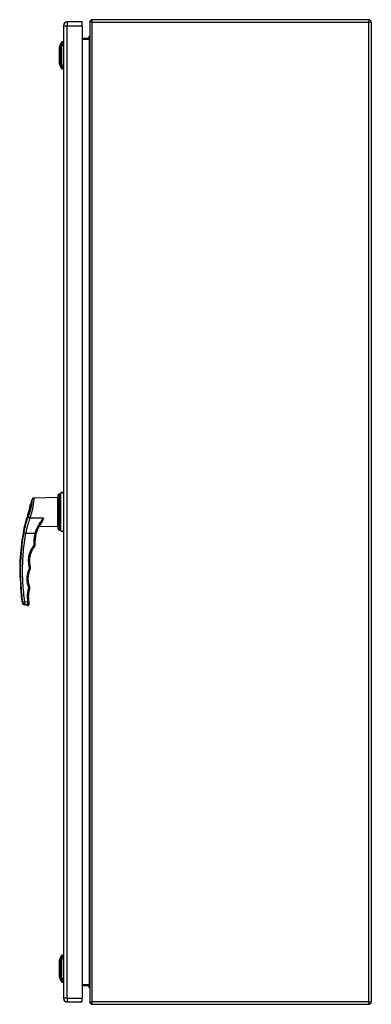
# Model space of a CAD drawing. Header units: inches. Extents: x 17 to 238, y 16 to 150.
# Tile 10 of 13: x 157 to 172, y 63 to 105. Entities that reach past the tile are written whole.
import ezdxf

# ---------------------------------------------------------------- set-up
doc = ezdxf.new("R2010")
doc.units = ezdxf.units.IN
doc.header["$MEASUREMENT"] = 0
doc.layers.add('Visible Edges(ANSI)', color=7, linetype='Continuous', lineweight=25)
doc.layers.add('Visible Tangent Edges(ANSI)', color=7, linetype='Continuous', lineweight=25)

msp = doc.modelspace()

# ---------------------------------------------------------------- linework, layer by layer
at = {"layer": 'Visible Edges(ANSI)'}
for p, q in [((160.12, 105.068), (159.481, 105.068)), ((160.12, 104.907), (160.12, 105.068)), ((160.439, 105.067), (160.439, 63.265)), ((172.34, 105.166), (160.538, 105.166)), ((172.439, 105.067), (172.439, 63.265)), ((159.32, 104.907), (159.32, 63.426)), ((160.12, 104.907), (160.12, 63.426)), ((159.15, 104.001), (159.217, 104.175)), ((159.304, 104.234), (159.304, 104.166)), ((159.304, 104.055), (159.304, 104.166)), ((160.408, 104.368), (160.12, 104.368)), ((160.394, 104.373), (160.394, 104.368)), ((159.144, 103.351), (159.144, 103.936)), ((159.304, 104.055), (159.304, 103.232)), ((159.217, 103.113), (159.15, 103.287)), ((159.304, 103.121), (159.304, 103.232)), ((159.304, 103.121), (159.304, 103.053)), ((159.154, 84.943), (159.17, 84.944)), ((158.072, 84.774), (159.068, 84.792)), ((159.068, 84.792), (159.068, 83.542)), ((158.315, 83.614), (158.315, 83.614)), ((158.283, 83.555), (159.068, 83.542)), ((159.154, 83.39), (159.17, 83.389)), ((157.459, 81.367), (157.475, 81.367)), ((157.497, 80.967), (157.481, 80.967)), ((157.791, 80.18), (157.639, 80.207)), ((159.15, 65.046), (159.217, 65.22)), ((159.304, 65.279), (159.304, 65.211)), ((159.304, 65.1), (159.304, 65.211)), ((159.304, 65.1), (159.304, 64.277)), ((159.144, 64.396), (159.144, 64.981)), ((159.217, 64.158), (159.15, 64.332)), ((159.304, 64.166), (159.304, 64.277)), ((159.304, 64.166), (159.304, 64.098)), ((160.12, 63.964), (160.408, 63.964)), ((160.394, 63.964), (160.394, 63.961)), ((160.12, 63.265), (160.12, 63.426)), ((159.481, 63.265), (160.12, 63.265)), ((160.538, 63.166), (172.34, 63.166))]:
    msp.add_line(p, q, dxfattribs=at)
at = {"layer": 'Visible Edges(ANSI)', "flags": 128}
for points in [[(160.439, 104.399), (160.439, 104.397), (160.439, 104.396), (160.439, 104.394), (160.439, 104.392), (160.438, 104.39), (160.438, 104.389), (160.437, 104.387), (160.436, 104.385), (160.435, 104.384), (160.434, 104.382), (160.433, 104.381), (160.432, 104.379), (160.431, 104.378), (160.429, 104.376), (160.428, 104.375), (160.426, 104.374), (160.424, 104.372), (160.422, 104.371), (160.42, 104.37), (160.418, 104.37), (160.416, 104.369), (160.413, 104.368), (160.411, 104.368), (160.408, 104.368)], [(159.149, 103.999), (159.149, 103.998), (159.149, 103.997), (159.149, 103.995), (159.149, 103.992), (159.149, 103.988), (159.149, 103.984), (159.149, 103.978), (159.149, 103.972), (159.149, 103.965), (159.149, 103.957), (159.149, 103.948), (159.149, 103.939), (159.149, 103.929), (159.149, 103.918), (159.149, 103.907), (159.149, 103.895), (159.149, 103.882), (159.149, 103.869), (159.149, 103.855), (159.149, 103.841), (159.149, 103.826), (159.149, 103.811), (159.149, 103.796), (159.149, 103.78), (159.149, 103.763), (159.149, 103.747), (159.149, 103.73), (159.149, 103.713), (159.149, 103.696), (159.149, 103.678), (159.149, 103.661), (159.149, 103.643), (159.149, 103.626), (159.149, 103.608), (159.149, 103.591), (159.149, 103.574), (159.149, 103.557), (159.149, 103.54), (159.149, 103.524), (159.149, 103.507), (159.149, 103.491), (159.149, 103.476), (159.149, 103.461), (159.149, 103.446), (159.149, 103.432), (159.149, 103.418), (159.149, 103.405), (159.149, 103.392), (159.149, 103.38), (159.149, 103.369), (159.149, 103.358), (159.149, 103.348), (159.149, 103.339), (159.149, 103.33), (159.149, 103.323), (159.149, 103.316), (159.149, 103.309), (159.149, 103.304), (159.149, 103.299), (159.149, 103.295), (159.149, 103.292), (159.149, 103.29), (159.149, 103.289), (159.149, 103.289)], [(157.819, 84.105), (157.826, 84.129), (157.833, 84.153), (157.841, 84.177), (157.847, 84.202), (157.854, 84.226), (157.86, 84.25), (157.866, 84.274), (157.871, 84.297), (157.877, 84.319), (157.881, 84.341), (157.886, 84.362), (157.89, 84.382), (157.894, 84.4), (157.897, 84.418), (157.9, 84.434), (157.902, 84.449), (157.905, 84.462), (157.907, 84.474), (157.908, 84.484), (157.91, 84.492), (157.911, 84.498), (157.911, 84.503), (157.912, 84.506), (157.912, 84.507)], [(157.798, 84.039), (157.791, 84.016), (157.784, 83.993), (157.777, 83.97), (157.77, 83.947), (157.763, 83.926), (157.756, 83.905), (157.749, 83.884), (157.743, 83.865), (157.737, 83.846), (157.731, 83.828), (157.725, 83.811), (157.72, 83.794), (157.715, 83.779), (157.71, 83.764), (157.705, 83.75), (157.701, 83.737), (157.697, 83.725), (157.693, 83.714), (157.69, 83.705), (157.687, 83.696), (157.685, 83.69), (157.684, 83.685), (157.683, 83.682), (157.682, 83.681)], [(157.798, 84.039), (157.799, 84.042), (157.8, 84.044), (157.801, 84.047), (157.802, 84.05), (157.803, 84.053), (157.804, 84.055), (157.804, 84.058), (157.805, 84.061), (157.806, 84.064), (157.807, 84.066), (157.808, 84.069), (157.809, 84.072), (157.81, 84.075), (157.81, 84.077), (157.811, 84.08), (157.812, 84.083), (157.813, 84.086), (157.814, 84.088), (157.815, 84.091), (157.816, 84.094), (157.816, 84.097), (157.817, 84.099), (157.818, 84.102), (157.819, 84.105)], [(158.164, 83.244), (158.17, 83.265), (158.176, 83.286), (158.182, 83.306), (158.188, 83.327), (158.195, 83.347), (158.202, 83.368), (158.209, 83.388), (158.217, 83.408), (158.225, 83.428), (158.233, 83.448), (158.241, 83.467), (158.25, 83.487), (158.259, 83.506), (158.268, 83.526), (158.277, 83.545), (158.287, 83.563), (158.297, 83.582), (158.307, 83.601), (158.317, 83.619), (158.328, 83.637), (158.339, 83.655), (158.35, 83.673), (158.361, 83.69), (158.372, 83.707)], [(158.119, 82.788), (158.118, 82.807), (158.118, 82.826), (158.117, 82.846), (158.117, 82.865), (158.117, 82.884), (158.117, 82.903), (158.118, 82.922), (158.119, 82.941), (158.12, 82.961), (158.121, 82.98), (158.123, 82.999), (158.124, 83.018), (158.126, 83.037), (158.129, 83.056), (158.131, 83.075), (158.134, 83.094), (158.137, 83.113), (158.14, 83.132), (158.144, 83.151), (158.147, 83.17), (158.151, 83.188), (158.155, 83.207), (158.16, 83.226), (158.164, 83.244)], [(158.088, 82.688), (158.091, 82.692), (158.094, 82.695), (158.096, 82.699), (158.098, 82.703), (158.101, 82.707), (158.103, 82.711), (158.105, 82.715), (158.107, 82.719), (158.108, 82.723), (158.11, 82.727), (158.111, 82.731), (158.113, 82.735), (158.114, 82.74), (158.115, 82.744), (158.116, 82.748), (158.117, 82.753), (158.118, 82.757), (158.118, 82.761), (158.119, 82.766), (158.119, 82.77), (158.119, 82.775), (158.12, 82.779), (158.12, 82.784), (158.119, 82.788)], [(157.914, 81.822), (157.905, 81.859), (157.897, 81.896), (157.891, 81.934), (157.886, 81.972), (157.883, 82.01), (157.881, 82.048), (157.88, 82.086), (157.881, 82.124), (157.884, 82.162), (157.888, 82.2), (157.893, 82.237), (157.9, 82.275), (157.908, 82.312), (157.918, 82.349), (157.929, 82.385), (157.941, 82.421), (157.955, 82.457), (157.97, 82.492), (157.987, 82.527), (158.005, 82.56), (158.024, 82.594), (158.044, 82.626), (158.066, 82.658), (158.088, 82.688)], [(157.881, 80.971), (157.87, 81.001), (157.861, 81.032), (157.852, 81.063), (157.845, 81.094), (157.838, 81.126), (157.832, 81.157), (157.828, 81.189), (157.824, 81.221), (157.822, 81.253), (157.82, 81.285), (157.819, 81.317), (157.82, 81.349), (157.822, 81.381), (157.824, 81.413), (157.828, 81.445), (157.832, 81.477), (157.838, 81.508), (157.845, 81.54), (157.852, 81.571), (157.861, 81.602), (157.871, 81.633), (157.881, 81.663), (157.893, 81.693), (157.906, 81.722)], [(157.906, 81.722), (157.907, 81.726), (157.909, 81.73), (157.91, 81.734), (157.912, 81.738), (157.913, 81.742), (157.914, 81.746), (157.915, 81.751), (157.916, 81.755), (157.917, 81.759), (157.917, 81.763), (157.918, 81.767), (157.918, 81.771), (157.918, 81.776), (157.919, 81.78), (157.919, 81.784), (157.918, 81.788), (157.918, 81.793), (157.918, 81.797), (157.918, 81.801), (157.917, 81.805), (157.916, 81.809), (157.915, 81.813), (157.915, 81.818), (157.914, 81.822)], [(157.838, 80.497), (157.837, 80.513), (157.836, 80.529), (157.836, 80.545), (157.835, 80.56), (157.835, 80.576), (157.836, 80.592), (157.836, 80.608), (157.837, 80.624), (157.838, 80.64), (157.839, 80.656), (157.841, 80.671), (157.842, 80.687), (157.844, 80.703), (157.847, 80.719), (157.849, 80.734), (157.852, 80.75), (157.855, 80.766), (157.858, 80.781), (157.862, 80.797), (157.866, 80.812), (157.87, 80.828), (157.874, 80.843), (157.878, 80.858), (157.883, 80.873)], [(157.883, 80.873), (157.884, 80.877), (157.885, 80.881), (157.886, 80.885), (157.887, 80.889), (157.888, 80.893), (157.889, 80.898), (157.889, 80.902), (157.89, 80.906), (157.89, 80.91), (157.89, 80.914), (157.89, 80.918), (157.89, 80.922), (157.89, 80.927), (157.89, 80.931), (157.889, 80.935), (157.889, 80.939), (157.888, 80.943), (157.888, 80.947), (157.887, 80.951), (157.886, 80.955), (157.885, 80.959), (157.884, 80.963), (157.882, 80.967), (157.881, 80.971)], [(157.852, 80.32), (157.852, 80.327), (157.851, 80.335), (157.85, 80.342), (157.85, 80.35), (157.849, 80.357), (157.848, 80.364), (157.848, 80.372), (157.847, 80.379), (157.846, 80.386), (157.846, 80.394), (157.845, 80.401), (157.845, 80.408), (157.844, 80.416), (157.843, 80.423), (157.843, 80.431), (157.842, 80.438), (157.842, 80.445), (157.841, 80.453), (157.841, 80.46), (157.84, 80.467), (157.839, 80.475), (157.839, 80.482), (157.838, 80.49), (157.838, 80.497)], [(157.856, 80.279), (157.856, 80.28), (157.856, 80.281), (157.856, 80.281), (157.856, 80.282), (157.856, 80.283), (157.856, 80.285), (157.856, 80.286), (157.855, 80.287), (157.855, 80.289), (157.855, 80.291), (157.855, 80.292), (157.855, 80.294), (157.855, 80.296), (157.854, 80.298), (157.854, 80.3), (157.854, 80.302), (157.854, 80.304), (157.854, 80.306), (157.853, 80.309), (157.853, 80.311), (157.853, 80.313), (157.853, 80.315), (157.853, 80.318), (157.852, 80.32)], [(157.86, 80.244), (157.86, 80.244), (157.86, 80.245), (157.86, 80.245), (157.86, 80.245), (157.859, 80.246), (157.859, 80.247), (157.859, 80.247), (157.859, 80.248), (157.859, 80.249), (157.859, 80.25), (157.859, 80.252), (157.859, 80.253), (157.859, 80.255), (157.858, 80.256), (157.858, 80.258), (157.858, 80.26), (157.858, 80.262), (157.858, 80.264), (157.857, 80.266), (157.857, 80.269), (157.857, 80.271), (157.857, 80.274), (157.856, 80.276), (157.856, 80.279)], [(159.149, 65.044), (159.149, 65.043), (159.149, 65.042), (159.149, 65.04), (159.149, 65.037), (159.149, 65.033), (159.149, 65.029), (159.149, 65.023), (159.149, 65.017), (159.149, 65.01), (159.149, 65.002), (159.149, 64.993), (159.149, 64.984), (159.149, 64.974), (159.149, 64.963), (159.149, 64.952), (159.149, 64.94), (159.149, 64.927), (159.149, 64.914), (159.149, 64.9), (159.149, 64.886), (159.149, 64.872), (159.149, 64.856), (159.149, 64.841), (159.149, 64.825), (159.149, 64.808), (159.149, 64.792), (159.149, 64.775), (159.149, 64.758), (159.149, 64.741), (159.149, 64.724), (159.149, 64.706), (159.149, 64.689), (159.149, 64.671), (159.149, 64.654), (159.149, 64.636), (159.149, 64.619), (159.149, 64.602), (159.149, 64.585), (159.149, 64.569), (159.149, 64.552), (159.149, 64.536), (159.149, 64.521), (159.149, 64.506), (159.149, 64.491), (159.149, 64.477), (159.149, 64.463), (159.149, 64.45), (159.149, 64.437), (159.149, 64.425), (159.149, 64.414), (159.149, 64.403), (159.149, 64.393), (159.149, 64.384), (159.149, 64.375), (159.149, 64.368), (159.149, 64.361), (159.149, 64.354), (159.149, 64.349), (159.149, 64.344), (159.149, 64.34), (159.149, 64.337), (159.149, 64.335), (159.149, 64.334), (159.149, 64.334)], [(160.408, 63.964), (160.411, 63.964), (160.413, 63.964), (160.416, 63.963), (160.418, 63.963), (160.42, 63.962), (160.422, 63.961), (160.424, 63.96), (160.426, 63.959), (160.428, 63.958), (160.429, 63.956), (160.431, 63.955), (160.432, 63.953), (160.433, 63.952), (160.434, 63.95), (160.435, 63.949), (160.436, 63.947), (160.437, 63.945), (160.438, 63.944), (160.438, 63.942), (160.439, 63.94), (160.439, 63.939), (160.439, 63.937), (160.439, 63.935), (160.439, 63.933)]]:
    msp.add_lwpolyline(points, dxfattribs=at)
at = {"layer": 'Visible Edges(ANSI)'}
for centre, radius, start, end in [((159.481, 104.907), 0.161, 90, 180), ((160.538, 105.067), 0.099, 90, 180), ((172.34, 105.067), 0.099, 0, 90), ((159.226, 104.171), 0.00984, 150.2709, 158.7495), ((159.32, 104.117), 0.118, 97.9413, 150.2709), ((159.296, 104.175), 0.0394, 53.1301, 78.463), ((160.552, 104.373), 0.157, 135.4938, 180), ((159.156, 103.936), 0.0118, 126.6507, 180), ((159.154, 103.999), 0.00492, 158.7495, 179.7912), ((159.156, 103.351), 0.0118, 180, 233.3493), ((159.154, 103.289), 0.00492, 180.2088, 201.2505), ((159.226, 103.116), 0.00984, 201.2505, 209.7291), ((159.32, 103.17), 0.118, 209.7291, 262.0587), ((159.296, 103.112), 0.0394, 281.537, 306.8699), ((159.475, 84.747), 0.408, 157.294, 180), ((159.159, 84.879), 0.0641, 94.166, 157.294), ((159.168, 84.964), 0.0197, 274.166, 338.6362), ((159.251, 84.932), 0.0689, 0, 158.6362), ((166.555, 81.659), 9.1, 160.4169, 161.7629), ((158.074, 84.676), 0.0984, 91, 160.4169), ((166.555, 81.659), 9.1, 167.1601, 181.8396), ((159.475, 83.587), 0.408, 180, 202.706), ((159.159, 83.454), 0.0641, 202.706, 265.834), ((159.168, 83.369), 0.0197, 21.3638, 85.834), ((159.251, 83.402), 0.0689, 201.3638, 0), ((166.555, 81.659), 9.084, 181.8427, 184.3695), ((166.555, 81.659), 9.1, 184.362, 188.656), ((157.656, 80.304), 0.0984, 188.656, 260), ((157.801, 80.238), 0.0591, 260, 5.7812), ((159.226, 65.216), 0.00984, 150.2709, 158.7495), ((159.32, 65.162), 0.118, 97.9413, 150.2709), ((159.296, 65.22), 0.0394, 53.1301, 78.463), ((159.156, 64.981), 0.0118, 126.6507, 180), ((159.154, 65.044), 0.00492, 158.7495, 179.7912), ((159.156, 64.396), 0.0118, 180, 233.3493), ((159.154, 64.334), 0.00492, 180.2088, 201.2505), ((159.226, 64.161), 0.00984, 201.2505, 209.7291), ((159.32, 64.215), 0.118, 209.7291, 262.0587), ((159.296, 64.157), 0.0394, 281.537, 306.8699), ((160.552, 63.961), 0.157, 180, 224.5062), ((159.481, 63.426), 0.161, 180, 270), ((160.538, 63.265), 0.099, 180, 270), ((172.34, 63.265), 0.099, 270, 0)]:
    msp.add_arc(centre, radius, start, end, dxfattribs=at)
at = {"layer": 'Visible Tangent Edges(ANSI)'}
for p, q in [((159.481, 105.068), (159.481, 104.907)), ((160.538, 105.067), (160.439, 105.067)), ((160.538, 105.067), (160.538, 105.166)), ((160.538, 63.265), (160.538, 105.067)), ((160.538, 105.067), (172.34, 105.067)), ((172.34, 105.067), (172.34, 105.166)), ((172.34, 105.067), (172.439, 105.067)), ((172.34, 63.265), (172.34, 105.067)), ((159.32, 104.907), (159.481, 104.907)), ((159.481, 63.426), (159.481, 104.907)), ((159.481, 104.907), (160.12, 104.907)), ((159.217, 104.175), (159.15, 104.001)), ((160.12, 104.337), (160.408, 104.337)), ((160.424, 104.373), (160.394, 104.373)), ((160.408, 104.368), (160.408, 104.337)), ((160.408, 104.337), (160.408, 63.995)), ((159.217, 104.109), (159.217, 104.109)), ((159.217, 104.036), (159.217, 104.036)), ((159.217, 103.252), (159.217, 103.251)), ((159.217, 103.178), (159.217, 103.178)), ((159.099, 83.429), (159.099, 84.904)), ((159.154, 83.39), (159.154, 84.943)), ((159.17, 83.389), (159.17, 84.944)), ((159.187, 84.957), (159.187, 83.376)), ((157.793, 80.315), (157.675, 80.335)), ((159.217, 65.154), (159.217, 65.154)), ((159.217, 65.081), (159.217, 65.081)), ((159.217, 64.158), (159.15, 64.332)), ((159.217, 64.297), (159.217, 64.296)), ((159.217, 64.223), (159.217, 64.223)), ((160.408, 63.995), (160.12, 63.995)), ((160.423, 63.961), (160.394, 63.961)), ((160.408, 63.964), (160.408, 63.995)), ((159.481, 63.426), (159.32, 63.426)), ((159.481, 63.426), (159.481, 63.265)), ((159.481, 63.426), (160.12, 63.426)), ((160.439, 63.265), (160.538, 63.265)), ((160.538, 63.166), (160.538, 63.265)), ((172.34, 63.265), (160.538, 63.265)), ((172.34, 63.166), (172.34, 63.265)), ((172.34, 63.265), (172.439, 63.265))]:
    msp.add_line(p, q, dxfattribs=at)
at = {"layer": 'Visible Tangent Edges(ANSI)', "flags": 128}
for points in [[(159.217, 104.175), (159.217, 104.174), (159.217, 104.174), (159.217, 104.174), (159.217, 104.173), (159.217, 104.172), (159.217, 104.17), (159.217, 104.169), (159.217, 104.167), (159.217, 104.165), (159.217, 104.163), (159.217, 104.161), (159.217, 104.158), (159.217, 104.155), (159.217, 104.152), (159.217, 104.149), (159.217, 104.145), (159.217, 104.142), (159.217, 104.138), (159.217, 104.133), (159.217, 104.129), (159.217, 104.124), (159.217, 104.12), (159.217, 104.115), (159.217, 104.109)], [(159.218, 104.111), (159.218, 104.116), (159.218, 104.121), (159.218, 104.126), (159.218, 104.131), (159.218, 104.135), (159.218, 104.139), (159.218, 104.143), (159.218, 104.147), (159.218, 104.15), (159.218, 104.154), (159.218, 104.157), (159.218, 104.16), (159.218, 104.162), (159.218, 104.165), (159.218, 104.167), (159.218, 104.169), (159.218, 104.17), (159.218, 104.172), (159.218, 104.173), (159.218, 104.174), (159.218, 104.175), (159.218, 104.175), (159.218, 104.176), (159.218, 104.176)], [(160.408, 104.337), (160.411, 104.337), (160.413, 104.338), (160.416, 104.339), (160.418, 104.34), (160.42, 104.342), (160.422, 104.344), (160.424, 104.346), (160.426, 104.348), (160.428, 104.351), (160.429, 104.353), (160.431, 104.356), (160.432, 104.359), (160.433, 104.362), (160.434, 104.365), (160.435, 104.368), (160.436, 104.372), (160.437, 104.375), (160.438, 104.378), (160.438, 104.382), (160.439, 104.385), (160.439, 104.389), (160.439, 104.392), (160.439, 104.396), (160.439, 104.399)], [(159.149, 103.918), (159.149, 103.925), (159.149, 103.931), (159.149, 103.937), (159.149, 103.943), (159.149, 103.948), (159.149, 103.954), (159.149, 103.959), (159.149, 103.963), (159.149, 103.968), (159.149, 103.972), (159.149, 103.976), (159.149, 103.979), (159.149, 103.983), (159.149, 103.986), (159.149, 103.989), (159.149, 103.991), (159.149, 103.993), (159.15, 103.995), (159.15, 103.997), (159.15, 103.998), (159.15, 103.999), (159.15, 104), (159.15, 104), (159.15, 104.001)], [(159.149, 103.871), (159.149, 103.873), (159.149, 103.876), (159.149, 103.878), (159.149, 103.88), (159.149, 103.882), (159.149, 103.884), (159.149, 103.886), (159.149, 103.888), (159.149, 103.89), (159.149, 103.892), (159.149, 103.894), (159.149, 103.896), (159.149, 103.898), (159.149, 103.9), (159.149, 103.902), (159.149, 103.904), (159.149, 103.905), (159.149, 103.907), (159.149, 103.909), (159.149, 103.911), (159.149, 103.913), (159.149, 103.915), (159.149, 103.917), (159.149, 103.918)], [(159.149, 103.416), (159.149, 103.432), (159.149, 103.449), (159.149, 103.467), (159.149, 103.485), (159.149, 103.504), (159.149, 103.523), (159.149, 103.542), (159.149, 103.562), (159.15, 103.582), (159.15, 103.602), (159.15, 103.623), (159.15, 103.644), (159.15, 103.664), (159.15, 103.685), (159.15, 103.705), (159.149, 103.725), (159.149, 103.745), (159.149, 103.765), (159.149, 103.784), (159.149, 103.803), (159.149, 103.821), (159.149, 103.838), (159.149, 103.855), (159.149, 103.871)], [(159.217, 104.109), (159.217, 104.108), (159.217, 104.106), (159.217, 104.104), (159.217, 104.102), (159.217, 104.1), (159.217, 104.098), (159.217, 104.095), (159.217, 104.093), (159.217, 104.09), (159.217, 104.087), (159.217, 104.084), (159.217, 104.081), (159.217, 104.078), (159.217, 104.075), (159.217, 104.071), (159.217, 104.068), (159.217, 104.064), (159.217, 104.06), (159.217, 104.056), (159.217, 104.052), (159.217, 104.048), (159.217, 104.044), (159.217, 104.04), (159.217, 104.036)], [(159.217, 104.036), (159.217, 104.004), (159.217, 103.972), (159.217, 103.94), (159.217, 103.908), (159.217, 103.876), (159.217, 103.843), (159.217, 103.81), (159.217, 103.777), (159.217, 103.744), (159.217, 103.711), (159.217, 103.678), (159.217, 103.644), (159.217, 103.611), (159.217, 103.578), (159.217, 103.545), (159.217, 103.512), (159.217, 103.478), (159.217, 103.445), (159.217, 103.412), (159.217, 103.38), (159.217, 103.347), (159.217, 103.315), (159.217, 103.283), (159.217, 103.252)], [(159.218, 104.037), (159.218, 104.041), (159.218, 104.045), (159.218, 104.049), (159.218, 104.054), (159.218, 104.058), (159.218, 104.061), (159.218, 104.065), (159.218, 104.069), (159.218, 104.073), (159.218, 104.076), (159.218, 104.08), (159.218, 104.083), (159.218, 104.086), (159.218, 104.089), (159.218, 104.092), (159.218, 104.095), (159.218, 104.097), (159.218, 104.1), (159.218, 104.102), (159.218, 104.104), (159.218, 104.106), (159.218, 104.108), (159.218, 104.11), (159.218, 104.111)], [(159.218, 103.251), (159.218, 103.282), (159.218, 103.314), (159.218, 103.347), (159.218, 103.379), (159.218, 103.412), (159.218, 103.445), (159.218, 103.478), (159.218, 103.511), (159.218, 103.544), (159.218, 103.578), (159.218, 103.611), (159.218, 103.644), (159.218, 103.678), (159.218, 103.711), (159.218, 103.744), (159.218, 103.777), (159.218, 103.81), (159.218, 103.843), (159.218, 103.876), (159.218, 103.909), (159.218, 103.941), (159.218, 103.973), (159.218, 104.005), (159.218, 104.037)], [(159.149, 103.369), (159.149, 103.371), (159.149, 103.373), (159.149, 103.374), (159.149, 103.376), (159.149, 103.378), (159.149, 103.38), (159.149, 103.382), (159.149, 103.384), (159.149, 103.386), (159.149, 103.388), (159.149, 103.39), (159.149, 103.392), (159.149, 103.393), (159.149, 103.395), (159.149, 103.397), (159.149, 103.399), (159.149, 103.402), (159.149, 103.404), (159.149, 103.406), (159.149, 103.408), (159.149, 103.41), (159.149, 103.412), (159.149, 103.414), (159.149, 103.416)], [(159.15, 103.287), (159.15, 103.287), (159.15, 103.287), (159.15, 103.288), (159.15, 103.289), (159.15, 103.291), (159.15, 103.292), (159.149, 103.294), (159.149, 103.296), (159.149, 103.299), (159.149, 103.302), (159.149, 103.305), (159.149, 103.308), (159.149, 103.312), (159.149, 103.316), (159.149, 103.32), (159.149, 103.324), (159.149, 103.329), (159.149, 103.334), (159.149, 103.339), (159.149, 103.345), (159.149, 103.35), (159.149, 103.356), (159.149, 103.363), (159.149, 103.369)], [(159.217, 103.251), (159.217, 103.247), (159.217, 103.243), (159.217, 103.239), (159.217, 103.235), (159.217, 103.231), (159.217, 103.227), (159.217, 103.223), (159.217, 103.22), (159.217, 103.216), (159.217, 103.213), (159.217, 103.21), (159.217, 103.206), (159.217, 103.203), (159.217, 103.2), (159.217, 103.197), (159.217, 103.195), (159.217, 103.192), (159.217, 103.19), (159.217, 103.187), (159.217, 103.185), (159.217, 103.183), (159.217, 103.181), (159.217, 103.18), (159.217, 103.178)], [(159.217, 103.178), (159.217, 103.173), (159.217, 103.168), (159.217, 103.163), (159.217, 103.158), (159.217, 103.154), (159.217, 103.15), (159.217, 103.146), (159.217, 103.142), (159.217, 103.139), (159.217, 103.135), (159.217, 103.132), (159.217, 103.129), (159.217, 103.127), (159.217, 103.124), (159.217, 103.122), (159.217, 103.12), (159.217, 103.118), (159.217, 103.117), (159.217, 103.116), (159.217, 103.115), (159.217, 103.114), (159.217, 103.113), (159.217, 103.113), (159.217, 103.113)], [(159.218, 103.176), (159.218, 103.178), (159.218, 103.179), (159.218, 103.181), (159.218, 103.183), (159.218, 103.185), (159.218, 103.188), (159.218, 103.19), (159.218, 103.193), (159.218, 103.196), (159.218, 103.198), (159.218, 103.201), (159.218, 103.205), (159.218, 103.208), (159.218, 103.211), (159.218, 103.215), (159.218, 103.218), (159.218, 103.222), (159.218, 103.226), (159.218, 103.23), (159.218, 103.234), (159.218, 103.238), (159.218, 103.242), (159.218, 103.246), (159.218, 103.251)], [(159.218, 103.112), (159.218, 103.112), (159.218, 103.112), (159.218, 103.113), (159.218, 103.113), (159.218, 103.114), (159.218, 103.116), (159.218, 103.117), (159.218, 103.119), (159.218, 103.121), (159.218, 103.123), (159.218, 103.125), (159.218, 103.128), (159.218, 103.131), (159.218, 103.134), (159.218, 103.137), (159.218, 103.14), (159.218, 103.144), (159.218, 103.148), (159.218, 103.152), (159.218, 103.157), (159.218, 103.161), (159.218, 103.166), (159.218, 103.171), (159.218, 103.176)], [(157.982, 84.708), (157.981, 84.706), (157.981, 84.701), (157.98, 84.692), (157.979, 84.679), (157.978, 84.662), (157.976, 84.642), (157.974, 84.619), (157.971, 84.592), (157.967, 84.563), (157.963, 84.531), (157.958, 84.497), (157.952, 84.461), (157.946, 84.423), (157.938, 84.384), (157.929, 84.343), (157.919, 84.302), (157.909, 84.26), (157.897, 84.217), (157.885, 84.175), (157.872, 84.134), (157.858, 84.092), (157.844, 84.052), (157.83, 84.013), (157.815, 83.975)], [(157.906, 83.908), (157.92, 83.953), (157.934, 83.999), (157.948, 84.047), (157.961, 84.096), (157.974, 84.145), (157.986, 84.195), (157.998, 84.245), (158.009, 84.295), (158.018, 84.343), (158.027, 84.391), (158.035, 84.438), (158.042, 84.483), (158.048, 84.525), (158.053, 84.565), (158.057, 84.603), (158.061, 84.637), (158.064, 84.668), (158.066, 84.696), (158.068, 84.72), (158.07, 84.739), (158.071, 84.754), (158.072, 84.765), (158.072, 84.771), (158.073, 84.773)], [(157.815, 83.975), (157.805, 83.948), (157.795, 83.922), (157.785, 83.895), (157.776, 83.868), (157.766, 83.84), (157.757, 83.813), (157.748, 83.785), (157.74, 83.757), (157.731, 83.728), (157.723, 83.7), (157.715, 83.671), (157.707, 83.642), (157.699, 83.613), (157.692, 83.584), (157.684, 83.555), (157.677, 83.525), (157.67, 83.495), (157.664, 83.466), (157.657, 83.436), (157.651, 83.406), (157.644, 83.376), (157.638, 83.345), (157.633, 83.315), (157.627, 83.285)], [(157.722, 83.268), (157.727, 83.296), (157.733, 83.324), (157.739, 83.352), (157.745, 83.38), (157.751, 83.408), (157.758, 83.435), (157.764, 83.463), (157.771, 83.491), (157.778, 83.518), (157.785, 83.545), (157.793, 83.572), (157.8, 83.599), (157.808, 83.626), (157.816, 83.653), (157.824, 83.679), (157.832, 83.706), (157.841, 83.732), (157.849, 83.758), (157.858, 83.783), (157.867, 83.809), (157.877, 83.834), (157.886, 83.859), (157.896, 83.884), (157.906, 83.908)], [(158.469, 83.901), (158.446, 83.902), (158.422, 83.902), (158.399, 83.902), (158.375, 83.902), (158.352, 83.903), (158.329, 83.903), (158.305, 83.903), (158.282, 83.904), (158.258, 83.904), (158.235, 83.904), (158.211, 83.904), (158.188, 83.905), (158.164, 83.905), (158.141, 83.905), (158.117, 83.906), (158.094, 83.906), (158.07, 83.906), (158.047, 83.906), (158.023, 83.907), (158, 83.907), (157.976, 83.907), (157.953, 83.907), (157.929, 83.908), (157.906, 83.908)], [(158.469, 83.901), (158.449, 83.879), (158.429, 83.857), (158.409, 83.834), (158.389, 83.811), (158.37, 83.787), (158.352, 83.763), (158.334, 83.738), (158.316, 83.713), (158.299, 83.687), (158.282, 83.661), (158.266, 83.635), (158.25, 83.608), (158.235, 83.581), (158.22, 83.553), (158.206, 83.525), (158.193, 83.497), (158.18, 83.468), (158.167, 83.439), (158.156, 83.41), (158.145, 83.38), (158.134, 83.35), (158.124, 83.32), (158.115, 83.29), (158.107, 83.259)], [(158.311, 83.608), (158.312, 83.608), (158.313, 83.609), (158.315, 83.609), (158.316, 83.61), (158.317, 83.61), (158.318, 83.611), (158.319, 83.611), (158.32, 83.612), (158.321, 83.612), (158.322, 83.613), (158.323, 83.614), (158.324, 83.614), (158.325, 83.615), (158.326, 83.615), (158.327, 83.616), (158.327, 83.617), (158.328, 83.617), (158.329, 83.618), (158.33, 83.619), (158.33, 83.619), (158.331, 83.62), (158.331, 83.621), (158.332, 83.622), (158.332, 83.622)], [(158.332, 83.622), (158.334, 83.625), (158.336, 83.628), (158.338, 83.632), (158.34, 83.635), (158.342, 83.638), (158.344, 83.642), (158.346, 83.645), (158.348, 83.649), (158.35, 83.652), (158.353, 83.656), (158.355, 83.659), (158.357, 83.663), (158.36, 83.667), (158.362, 83.671), (158.365, 83.675), (158.367, 83.679), (158.37, 83.682), (158.372, 83.686), (158.375, 83.69), (158.378, 83.695), (158.381, 83.699), (158.383, 83.703), (158.386, 83.707), (158.389, 83.711)], [(158.469, 83.901), (158.465, 83.893), (158.461, 83.884), (158.457, 83.875), (158.453, 83.867), (158.449, 83.858), (158.446, 83.849), (158.442, 83.841), (158.438, 83.832), (158.434, 83.824), (158.43, 83.816), (158.426, 83.807), (158.422, 83.799), (158.419, 83.791), (158.415, 83.783), (158.411, 83.775), (158.407, 83.767), (158.403, 83.759), (158.399, 83.751), (158.394, 83.744), (158.39, 83.736), (158.386, 83.729), (158.381, 83.722), (158.377, 83.715), (158.372, 83.707)], [(158.389, 83.711), (158.394, 83.718), (158.398, 83.724), (158.402, 83.731), (158.406, 83.738), (158.409, 83.745), (158.413, 83.752), (158.416, 83.76), (158.42, 83.767), (158.423, 83.775), (158.426, 83.783), (158.429, 83.79), (158.433, 83.798), (158.436, 83.806), (158.439, 83.815), (158.442, 83.823), (158.445, 83.831), (158.448, 83.84), (158.451, 83.848), (158.454, 83.857), (158.457, 83.866), (158.46, 83.875), (158.463, 83.883), (158.466, 83.892), (158.469, 83.901)], [(157.627, 83.285), (157.61, 83.188), (157.594, 83.09), (157.579, 82.992), (157.565, 82.894), (157.552, 82.796), (157.54, 82.697), (157.529, 82.599), (157.519, 82.5), (157.511, 82.401), (157.503, 82.302), (157.496, 82.203), (157.491, 82.103), (157.487, 82.004), (157.483, 81.904), (157.481, 81.805), (157.48, 81.706), (157.48, 81.606), (157.481, 81.507), (157.484, 81.407), (157.487, 81.308), (157.491, 81.209), (157.497, 81.109), (157.503, 81.01), (157.511, 80.911), (157.52, 80.812), (157.529, 80.714), (157.54, 80.615), (157.552, 80.517), (157.565, 80.419), (157.579, 80.321)], [(157.675, 80.335), (157.66, 80.435), (157.647, 80.536), (157.635, 80.636), (157.624, 80.737), (157.614, 80.838), (157.605, 80.939), (157.598, 81.041), (157.591, 81.142), (157.586, 81.244), (157.582, 81.345), (157.579, 81.447), (157.577, 81.549), (157.576, 81.651), (157.577, 81.753), (157.579, 81.854), (157.581, 81.956), (157.585, 82.058), (157.59, 82.16), (157.597, 82.261), (157.604, 82.363), (157.613, 82.464), (157.622, 82.565), (157.633, 82.666), (157.645, 82.767), (157.658, 82.868), (157.672, 82.968), (157.688, 83.068), (157.704, 83.168), (157.722, 83.268)], [(157.722, 83.268), (157.738, 83.267), (157.754, 83.267), (157.77, 83.267), (157.786, 83.266), (157.802, 83.266), (157.818, 83.266), (157.834, 83.265), (157.85, 83.265), (157.866, 83.265), (157.882, 83.264), (157.898, 83.264), (157.914, 83.264), (157.93, 83.263), (157.946, 83.263), (157.962, 83.262), (157.978, 83.262), (157.994, 83.262), (158.01, 83.261), (158.027, 83.261), (158.043, 83.261), (158.059, 83.26), (158.075, 83.26), (158.091, 83.26), (158.107, 83.259)], [(158.107, 83.259), (158.102, 83.24), (158.097, 83.22), (158.093, 83.201), (158.089, 83.182), (158.085, 83.162), (158.081, 83.142), (158.078, 83.123), (158.075, 83.103), (158.072, 83.083), (158.07, 83.064), (158.067, 83.044), (158.065, 83.024), (158.063, 83.004), (158.062, 82.984), (158.06, 82.964), (158.059, 82.944), (158.058, 82.924), (158.058, 82.904), (158.058, 82.885), (158.058, 82.865), (158.058, 82.845), (158.058, 82.825), (158.059, 82.805), (158.06, 82.785)], [(158.06, 82.785), (158.06, 82.782), (158.06, 82.779), (158.06, 82.777), (158.06, 82.774), (158.06, 82.771), (158.059, 82.769), (158.059, 82.766), (158.059, 82.763), (158.058, 82.761), (158.057, 82.758), (158.057, 82.755), (158.056, 82.753), (158.055, 82.75), (158.054, 82.748), (158.053, 82.745), (158.052, 82.743), (158.051, 82.74), (158.05, 82.738), (158.049, 82.736), (158.047, 82.733), (158.046, 82.731), (158.044, 82.729), (158.043, 82.726), (158.041, 82.724)], [(158.041, 82.724), (158.017, 82.692), (157.994, 82.658), (157.973, 82.624), (157.952, 82.589), (157.934, 82.553), (157.916, 82.517), (157.9, 82.48), (157.885, 82.442), (157.872, 82.404), (157.86, 82.365), (157.85, 82.326), (157.842, 82.287), (157.834, 82.247), (157.829, 82.207), (157.824, 82.167), (157.822, 82.126), (157.821, 82.086), (157.821, 82.046), (157.823, 82.006), (157.827, 81.965), (157.832, 81.925), (157.838, 81.885), (157.846, 81.846), (157.856, 81.807)], [(157.851, 81.746), (157.838, 81.715), (157.826, 81.683), (157.814, 81.651), (157.804, 81.619), (157.795, 81.586), (157.787, 81.553), (157.78, 81.52), (157.774, 81.486), (157.769, 81.453), (157.765, 81.419), (157.762, 81.385), (157.76, 81.351), (157.76, 81.317), (157.76, 81.283), (157.762, 81.249), (157.765, 81.215), (157.769, 81.181), (157.773, 81.148), (157.779, 81.114), (157.786, 81.081), (157.795, 81.048), (157.804, 81.015), (157.814, 80.983), (157.825, 80.951)], [(157.856, 81.807), (157.857, 81.804), (157.857, 81.802), (157.858, 81.799), (157.858, 81.797), (157.858, 81.794), (157.859, 81.791), (157.859, 81.789), (157.859, 81.786), (157.859, 81.784), (157.859, 81.781), (157.859, 81.779), (157.859, 81.776), (157.858, 81.774), (157.858, 81.771), (157.858, 81.768), (157.857, 81.766), (157.857, 81.763), (157.856, 81.761), (157.856, 81.758), (157.855, 81.756), (157.854, 81.754), (157.853, 81.751), (157.852, 81.749), (157.851, 81.746)], [(157.826, 80.891), (157.821, 80.875), (157.817, 80.859), (157.812, 80.843), (157.808, 80.827), (157.804, 80.81), (157.8, 80.794), (157.797, 80.777), (157.793, 80.761), (157.791, 80.744), (157.788, 80.728), (157.785, 80.711), (157.783, 80.694), (157.781, 80.677), (157.78, 80.661), (157.778, 80.644), (157.777, 80.627), (157.777, 80.61), (157.776, 80.594), (157.776, 80.577), (157.776, 80.56), (157.776, 80.543), (157.777, 80.526), (157.777, 80.509), (157.778, 80.493)], [(157.825, 80.951), (157.826, 80.948), (157.827, 80.946), (157.827, 80.943), (157.828, 80.941), (157.829, 80.938), (157.829, 80.936), (157.83, 80.934), (157.83, 80.931), (157.83, 80.929), (157.83, 80.926), (157.831, 80.924), (157.831, 80.921), (157.831, 80.919), (157.831, 80.916), (157.831, 80.914), (157.83, 80.911), (157.83, 80.909), (157.83, 80.906), (157.829, 80.904), (157.829, 80.901), (157.828, 80.899), (157.828, 80.896), (157.827, 80.894), (157.826, 80.891)], [(157.579, 80.319), (157.578, 80.317), (157.576, 80.315), (157.574, 80.312), (157.573, 80.31), (157.572, 80.308), (157.57, 80.306), (157.569, 80.304), (157.568, 80.303), (157.567, 80.301), (157.566, 80.3), (157.565, 80.298), (157.564, 80.297), (157.563, 80.296), (157.562, 80.295), (157.561, 80.294), (157.561, 80.293), (157.56, 80.292), (157.56, 80.291), (157.559, 80.291), (157.559, 80.29), (157.559, 80.29), (157.558, 80.289), (157.558, 80.289), (157.558, 80.289)], [(157.579, 80.321), (157.579, 80.321), (157.579, 80.321), (157.579, 80.321), (157.579, 80.321), (157.579, 80.321), (157.579, 80.321), (157.579, 80.32), (157.579, 80.32), (157.579, 80.32), (157.579, 80.32), (157.579, 80.32), (157.579, 80.32), (157.579, 80.32), (157.579, 80.32), (157.579, 80.32), (157.579, 80.32), (157.579, 80.32), (157.579, 80.32), (157.579, 80.32), (157.579, 80.32), (157.579, 80.32), (157.579, 80.32), (157.579, 80.319), (157.579, 80.319)], [(157.639, 80.207), (157.639, 80.207), (157.639, 80.207), (157.639, 80.208), (157.639, 80.208), (157.639, 80.209), (157.64, 80.209), (157.64, 80.21), (157.641, 80.211), (157.641, 80.212), (157.642, 80.213), (157.643, 80.214), (157.644, 80.215), (157.645, 80.217), (157.645, 80.218), (157.646, 80.22), (157.648, 80.221), (157.649, 80.223), (157.65, 80.225), (157.651, 80.227), (157.653, 80.229), (157.654, 80.232), (157.656, 80.234), (157.657, 80.237), (157.659, 80.239)], [(157.659, 80.239), (157.659, 80.241), (157.659, 80.242), (157.659, 80.244), (157.66, 80.246), (157.66, 80.249), (157.661, 80.252), (157.661, 80.255), (157.662, 80.258), (157.662, 80.262), (157.663, 80.266), (157.664, 80.27), (157.664, 80.274), (157.665, 80.279), (157.666, 80.283), (157.667, 80.288), (157.667, 80.293), (157.668, 80.298), (157.669, 80.303), (157.67, 80.309), (157.671, 80.314), (157.672, 80.319), (157.673, 80.325), (157.674, 80.33), (157.675, 80.335)], [(157.659, 80.239), (157.664, 80.238), (157.669, 80.237), (157.675, 80.236), (157.68, 80.235), (157.686, 80.234), (157.691, 80.234), (157.696, 80.233), (157.702, 80.232), (157.707, 80.231), (157.712, 80.23), (157.718, 80.229), (157.723, 80.228), (157.728, 80.227), (157.734, 80.226), (157.739, 80.225), (157.744, 80.224), (157.75, 80.223), (157.755, 80.222), (157.761, 80.221), (157.766, 80.22), (157.771, 80.22), (157.777, 80.219), (157.782, 80.218), (157.787, 80.217)], [(157.778, 80.493), (157.779, 80.485), (157.779, 80.478), (157.78, 80.47), (157.781, 80.463), (157.781, 80.456), (157.782, 80.448), (157.782, 80.441), (157.783, 80.433), (157.783, 80.426), (157.784, 80.418), (157.785, 80.411), (157.785, 80.404), (157.786, 80.396), (157.786, 80.389), (157.787, 80.381), (157.788, 80.374), (157.788, 80.366), (157.789, 80.359), (157.79, 80.352), (157.79, 80.344), (157.791, 80.337), (157.792, 80.329), (157.792, 80.322), (157.793, 80.315)], [(157.793, 80.315), (157.793, 80.309), (157.792, 80.304), (157.792, 80.298), (157.792, 80.293), (157.791, 80.287), (157.791, 80.282), (157.791, 80.277), (157.79, 80.271), (157.79, 80.266), (157.79, 80.262), (157.79, 80.257), (157.789, 80.252), (157.789, 80.248), (157.789, 80.244), (157.789, 80.24), (157.788, 80.236), (157.788, 80.233), (157.788, 80.23), (157.788, 80.227), (157.788, 80.224), (157.788, 80.222), (157.788, 80.22), (157.787, 80.218), (157.787, 80.217)], [(157.787, 80.217), (157.788, 80.214), (157.788, 80.211), (157.788, 80.208), (157.788, 80.206), (157.789, 80.203), (157.789, 80.201), (157.789, 80.199), (157.789, 80.197), (157.789, 80.195), (157.789, 80.193), (157.79, 80.191), (157.79, 80.189), (157.79, 80.188), (157.79, 80.187), (157.79, 80.185), (157.79, 80.184), (157.79, 80.183), (157.79, 80.183), (157.79, 80.182), (157.791, 80.181), (157.791, 80.181), (157.791, 80.181), (157.791, 80.18), (157.791, 80.18)], [(159.217, 65.22), (159.217, 65.219), (159.217, 65.219), (159.217, 65.219), (159.217, 65.218), (159.217, 65.217), (159.217, 65.215), (159.217, 65.214), (159.217, 65.212), (159.217, 65.21), (159.217, 65.208), (159.217, 65.206), (159.217, 65.203), (159.217, 65.2), (159.217, 65.197), (159.217, 65.194), (159.217, 65.19), (159.217, 65.187), (159.217, 65.183), (159.217, 65.178), (159.217, 65.174), (159.217, 65.169), (159.217, 65.165), (159.217, 65.16), (159.217, 65.154)], [(159.217, 65.154), (159.217, 65.153), (159.217, 65.151), (159.217, 65.149), (159.217, 65.147), (159.217, 65.145), (159.217, 65.143), (159.217, 65.14), (159.217, 65.138), (159.217, 65.135), (159.217, 65.132), (159.217, 65.129), (159.217, 65.126), (159.217, 65.123), (159.217, 65.12), (159.217, 65.116), (159.217, 65.113), (159.217, 65.109), (159.217, 65.105), (159.217, 65.101), (159.217, 65.097), (159.217, 65.093), (159.217, 65.089), (159.217, 65.085), (159.217, 65.081)], [(159.218, 65.156), (159.218, 65.161), (159.218, 65.166), (159.218, 65.171), (159.218, 65.176), (159.218, 65.18), (159.218, 65.184), (159.218, 65.188), (159.218, 65.192), (159.218, 65.195), (159.218, 65.199), (159.218, 65.202), (159.218, 65.205), (159.218, 65.207), (159.218, 65.21), (159.218, 65.212), (159.218, 65.214), (159.218, 65.215), (159.218, 65.217), (159.218, 65.218), (159.218, 65.219), (159.218, 65.22), (159.218, 65.22), (159.218, 65.221), (159.218, 65.221)], [(159.218, 65.082), (159.218, 65.086), (159.218, 65.09), (159.218, 65.094), (159.218, 65.099), (159.218, 65.103), (159.218, 65.106), (159.218, 65.11), (159.218, 65.114), (159.218, 65.118), (159.218, 65.121), (159.218, 65.125), (159.218, 65.128), (159.218, 65.131), (159.218, 65.134), (159.218, 65.137), (159.218, 65.14), (159.218, 65.142), (159.218, 65.145), (159.218, 65.147), (159.218, 65.149), (159.218, 65.151), (159.218, 65.153), (159.218, 65.155), (159.218, 65.156)], [(159.149, 64.963), (159.149, 64.97), (159.149, 64.976), (159.149, 64.982), (159.149, 64.988), (159.149, 64.993), (159.149, 64.998), (159.149, 65.003), (159.149, 65.008), (159.149, 65.013), (159.149, 65.017), (159.149, 65.021), (159.149, 65.024), (159.149, 65.028), (159.149, 65.031), (159.149, 65.034), (159.149, 65.036), (159.149, 65.038), (159.15, 65.04), (159.15, 65.042), (159.15, 65.043), (159.15, 65.044), (159.15, 65.045), (159.15, 65.045), (159.15, 65.046)], [(159.149, 64.916), (159.149, 64.918), (159.149, 64.921), (159.149, 64.923), (159.149, 64.925), (159.149, 64.927), (159.149, 64.929), (159.149, 64.931), (159.149, 64.933), (159.149, 64.935), (159.149, 64.937), (159.149, 64.939), (159.149, 64.941), (159.149, 64.943), (159.149, 64.945), (159.149, 64.947), (159.149, 64.949), (159.149, 64.951), (159.149, 64.952), (159.149, 64.954), (159.149, 64.956), (159.149, 64.958), (159.149, 64.96), (159.149, 64.962), (159.149, 64.963)], [(159.149, 64.461), (159.149, 64.477), (159.149, 64.494), (159.149, 64.512), (159.149, 64.53), (159.149, 64.549), (159.149, 64.568), (159.149, 64.587), (159.149, 64.607), (159.15, 64.627), (159.15, 64.648), (159.15, 64.668), (159.15, 64.689), (159.15, 64.709), (159.15, 64.73), (159.15, 64.75), (159.149, 64.771), (159.149, 64.79), (159.149, 64.81), (159.149, 64.829), (159.149, 64.848), (159.149, 64.866), (159.149, 64.883), (159.149, 64.9), (159.149, 64.916)], [(159.217, 65.081), (159.217, 65.049), (159.217, 65.017), (159.217, 64.985), (159.217, 64.953), (159.217, 64.921), (159.217, 64.888), (159.217, 64.855), (159.217, 64.822), (159.217, 64.789), (159.217, 64.756), (159.217, 64.723), (159.217, 64.689), (159.217, 64.656), (159.217, 64.623), (159.217, 64.59), (159.217, 64.557), (159.217, 64.523), (159.217, 64.49), (159.217, 64.457), (159.217, 64.425), (159.217, 64.392), (159.217, 64.36), (159.217, 64.328), (159.217, 64.297)], [(159.218, 64.296), (159.218, 64.327), (159.218, 64.359), (159.218, 64.392), (159.218, 64.424), (159.218, 64.457), (159.218, 64.49), (159.218, 64.523), (159.218, 64.556), (159.218, 64.589), (159.218, 64.623), (159.218, 64.656), (159.218, 64.689), (159.218, 64.723), (159.218, 64.756), (159.218, 64.789), (159.218, 64.822), (159.218, 64.855), (159.218, 64.888), (159.218, 64.921), (159.218, 64.954), (159.218, 64.986), (159.218, 65.018), (159.218, 65.05), (159.218, 65.082)], [(159.149, 64.414), (159.149, 64.416), (159.149, 64.418), (159.149, 64.419), (159.149, 64.421), (159.149, 64.423), (159.149, 64.425), (159.149, 64.427), (159.149, 64.429), (159.149, 64.431), (159.149, 64.433), (159.149, 64.435), (159.149, 64.437), (159.149, 64.439), (159.149, 64.441), (159.149, 64.443), (159.149, 64.445), (159.149, 64.447), (159.149, 64.449), (159.149, 64.451), (159.149, 64.453), (159.149, 64.455), (159.149, 64.457), (159.149, 64.459), (159.149, 64.461)], [(159.15, 64.332), (159.15, 64.332), (159.15, 64.332), (159.15, 64.333), (159.15, 64.334), (159.15, 64.336), (159.15, 64.337), (159.149, 64.339), (159.149, 64.341), (159.149, 64.344), (159.149, 64.347), (159.149, 64.35), (159.149, 64.353), (159.149, 64.357), (159.149, 64.361), (159.149, 64.365), (159.149, 64.369), (159.149, 64.374), (159.149, 64.379), (159.149, 64.384), (159.149, 64.39), (159.149, 64.395), (159.149, 64.401), (159.149, 64.408), (159.149, 64.414)], [(159.217, 64.296), (159.217, 64.292), (159.217, 64.288), (159.217, 64.284), (159.217, 64.28), (159.217, 64.276), (159.217, 64.272), (159.217, 64.268), (159.217, 64.265), (159.217, 64.261), (159.217, 64.258), (159.217, 64.255), (159.217, 64.251), (159.217, 64.248), (159.217, 64.245), (159.217, 64.242), (159.217, 64.24), (159.217, 64.237), (159.217, 64.235), (159.217, 64.232), (159.217, 64.23), (159.217, 64.228), (159.217, 64.226), (159.217, 64.225), (159.217, 64.223)], [(159.218, 64.221), (159.218, 64.223), (159.218, 64.224), (159.218, 64.226), (159.218, 64.228), (159.218, 64.23), (159.218, 64.233), (159.218, 64.235), (159.218, 64.238), (159.218, 64.241), (159.218, 64.243), (159.218, 64.246), (159.218, 64.25), (159.218, 64.253), (159.218, 64.256), (159.218, 64.26), (159.218, 64.263), (159.218, 64.267), (159.218, 64.271), (159.218, 64.275), (159.218, 64.279), (159.218, 64.283), (159.218, 64.287), (159.218, 64.291), (159.218, 64.296)], [(159.217, 64.223), (159.217, 64.218), (159.217, 64.213), (159.217, 64.208), (159.217, 64.203), (159.217, 64.199), (159.217, 64.195), (159.217, 64.191), (159.217, 64.187), (159.217, 64.184), (159.217, 64.18), (159.217, 64.177), (159.217, 64.174), (159.217, 64.172), (159.217, 64.169), (159.217, 64.167), (159.217, 64.165), (159.217, 64.163), (159.217, 64.162), (159.217, 64.161), (159.217, 64.16), (159.217, 64.159), (159.217, 64.158), (159.217, 64.158), (159.217, 64.158)], [(159.218, 64.157), (159.218, 64.157), (159.218, 64.157), (159.218, 64.158), (159.218, 64.158), (159.218, 64.159), (159.218, 64.161), (159.218, 64.162), (159.218, 64.164), (159.218, 64.166), (159.218, 64.168), (159.218, 64.17), (159.218, 64.173), (159.218, 64.176), (159.218, 64.179), (159.218, 64.182), (159.218, 64.185), (159.218, 64.189), (159.218, 64.193), (159.218, 64.197), (159.218, 64.202), (159.218, 64.206), (159.218, 64.211), (159.218, 64.216), (159.218, 64.221)], [(160.439, 63.933), (160.439, 63.937), (160.439, 63.94), (160.439, 63.944), (160.439, 63.947), (160.438, 63.951), (160.438, 63.954), (160.437, 63.957), (160.436, 63.961), (160.435, 63.964), (160.434, 63.967), (160.433, 63.97), (160.432, 63.973), (160.431, 63.976), (160.429, 63.979), (160.428, 63.982), (160.426, 63.984), (160.424, 63.987), (160.422, 63.989), (160.42, 63.991), (160.418, 63.992), (160.416, 63.994), (160.413, 63.995), (160.411, 63.995), (160.408, 63.995)]]:
    msp.add_lwpolyline(points, dxfattribs=at)
at = {"layer": 'Visible Tangent Edges(ANSI)'}
for centre, start, end in [((159.154, 103.999), 158.7495, 179.7912), ((159.154, 64.334), 180.2088, 201.2505)]:
    msp.add_arc(centre, 0.00492, start, end, dxfattribs=at)
for centre, major_axis, ratio, start_param, end_param in [((159.32, 104.055), (-0.118, 0), 0.946806, 4.850991, 5.760348), ((159.156, 103.936), (-0.0118, 0), 0.97182, 5.352125, 6.283185), ((159.227, 104.107), (-0.00984, -0.00009), 0.948405, 5.751701, 5.992347), ((159.227, 104.035), (-0.00984, 0.00003), 0.317047, 5.761322, 6.001968), ((159.32, 104.018), (-0.118, 0), 0.321806, 4.850991, 5.760348), ((159.156, 103.351), (-0.0118, 0), 0.97182, 0, 0.931061), ((159.227, 103.252), (-0.00984, -0.00003), 0.317047, 0.281217, 0.521863), ((159.227, 103.181), (-0.00984, 0.00009), 0.948405, 0.290838, 0.531485), ((159.32, 103.27), (-0.118, 0), 0.321806, 0.522838, 1.432195), ((159.32, 103.232), (-0.118, 0), 0.946806, 0.522838, 1.432195), ((157.907, 83.95), (-0.0918, 0.0356), 0.409021, 0.266884, 1.709814), ((158.332, 83.604), (-0.0174, 0.0099), 0.863009, 5.1523, 6.283185), ((158.389, 83.696), (-0.0166, 0.0112), 0.683188, 5.12391, 6.283185), ((157.723, 83.268), (-0.0968, 0.0176), 0.000015, 0.159652, 1.561929), ((158.107, 83.259), (0.0572, -0.0147), 0.000659, 4.703547, 6.283184), ((158.06, 82.785), (0.059, 0.0032), 0.001571, 0, 1.57945), ((158.042, 82.724), (0.0468, -0.0361), 0.004511, 4.704847, 6.283185), ((157.852, 81.746), (0.054, -0.024), 0.003466, 4.70438, 6.283185), ((157.856, 81.807), (0.0571, 0.0151), 0.00237, 0, 1.579196), ((157.826, 80.951), (0.0554, 0.0204), 0.002372, 0, 1.579222), ((157.827, 80.891), (0.0562, -0.018), 0.003372, 4.704306, 6.283185), ((157.675, 80.335), (-0.0973, -0.0145), 0.000012, 4.72121, 6.123536), ((157.675, 80.334), (0.0821, -0.0543), 0.972434, 3.887957, 5.112052), ((157.779, 80.493), (0.0589, 0.0042), 0.00051, 4.703603, 6.283183), ((157.797, 80.274), (0.0588, 0.0057), 0.974734, 4.447602, 6.283185), ((157.793, 80.315), (0.0588, 0.0054), 0.000502, 4.703578, 6.283183), ((159.227, 65.152), (-0.00984, -0.00009), 0.948405, 5.751701, 5.992347), ((159.32, 65.1), (0.118, 0), 0.946806, 1.709398, 2.618755), ((159.32, 65.063), (-0.118, 0), 0.321806, 4.850991, 5.760348), ((159.156, 64.981), (-0.0118, 0), 0.97182, 5.352125, 6.283185), ((159.227, 65.08), (-0.00984, 0.00003), 0.317047, 5.761322, 6.001968), ((159.156, 64.396), (-0.0118, 0), 0.97182, 0, 0.931061), ((159.227, 64.297), (-0.00984, -0.00003), 0.317047, 0.281217, 0.521863), ((159.32, 64.315), (-0.118, 0), 0.321806, 0.522838, 1.432195), ((159.227, 64.226), (-0.00984, 0.00009), 0.948405, 0.290838, 0.531485), ((159.32, 64.277), (-0.118, 0), 0.946806, 0.522838, 1.432195)]:
    msp.add_ellipse(centre, major_axis=major_axis, ratio=ratio, start_param=start_param, end_param=end_param, dxfattribs=at)

doc.saveas('drawing.dxf')
